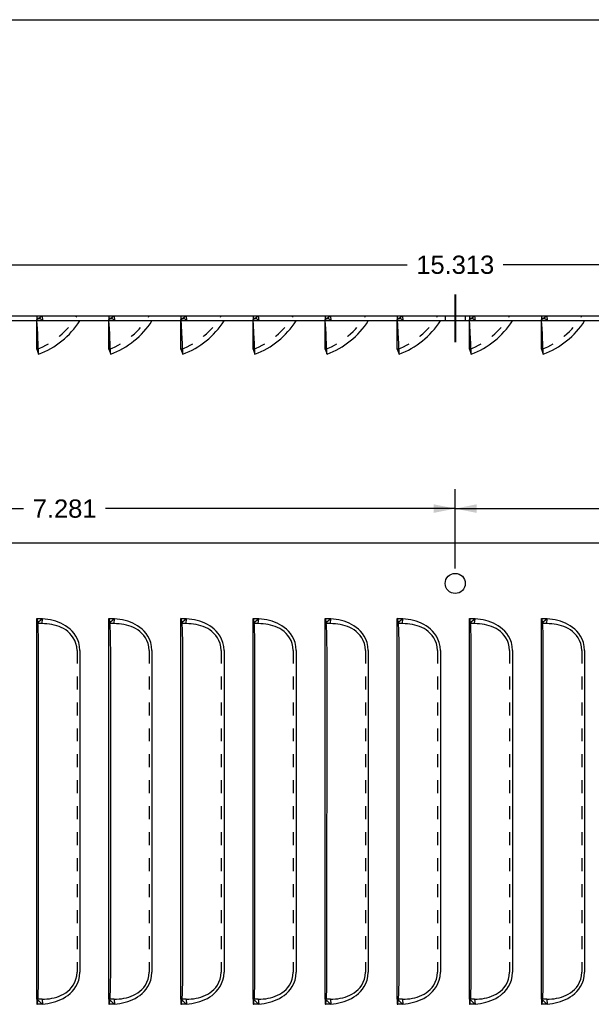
# Model space of a CAD drawing. Header units: inches. Extents: x 0 to 22, y 0 to 17.
# Tile 4 of 8: x 5.8 to 11.1, y 7.8 to 17. Entities that reach past the tile are written whole.
import ezdxf

# ---------------------------------------------------------------- set-up
doc = ezdxf.new("R2010")
doc.units = ezdxf.units.IN
doc.header["$LTSCALE"] = 1.21
doc.header["$MEASUREMENT"] = 0
doc.linetypes.add('CENTER', pattern=[0.6, 0.375, -0.075, 0.075, -0.075])
doc.linetypes.add('HIDDEN', pattern=[0.2, 0.1, -0.1])
doc.layers.get('0').update_dxf_attribs({"linetype": 'CONTINUOUS'})
doc.layers.add('DEFAULT_2', color=8, linetype='HIDDEN')
doc.layers.add('DIMENSIONS', color=7, linetype='CONTINUOUS')
doc.styles.get("Standard").update_dxf_attribs({"font": 'arial.ttf'})
doc.dimstyles.new('DIMSTYLE_1', dxfattribs={"dimtxt": 0.17, "dimasz": 0.2, "dimexe": 0.09, "dimexo": 0.07, "dimgap": 0.0425, "dimtad": 0, "dimtih": 1, "dimtoh": 1, "dimdec": 3, "dimzin": 4, "dimdsep": 46, "dimtxsty": 'Standard', "dimblk": '_FILLED', "dimblk1": '_FILLED', "dimblk2": '_FILLED', "dimcen": 0.09, "dimadec": 3, "dimazin": 1, "dimtfac": 1, "dimtdec": 3, "dimtofl": 0, "dimtmove": 0, "dimatfit": 3, "dimldrblk": '_FILLED', "dimfxl": 0, "dimtolj": 1, "dimtzin": 4, "dimarcsym": 0})

# ---------------------------------------------------------------- blocks, each defined once
blk = doc.blocks.new('_FILLED')
at = {"color": 0, "linetype": 'ByBlock'}
blk.add_solid([(0, 0), (-1, 0.2), (-1, -0.2)], dxfattribs=at)
blk = doc.blocks.new('*D2')
at = {"layer": 'DIMENSIONS', "color": 2, "linetype": 'Continuous'}
for p, q in [((2.1923, 14.38), (2.1923, 14.8962)), ((17.5048, 14.38), (17.5048, 14.8962)), ((2.1923, 14.7162), (9.4005, 14.7162)), ((17.5048, 14.7162), (10.2966, 14.7162))]:
    blk.add_line(p, q, dxfattribs=at)
at = {"layer": 'DIMENSIONS', "color": 2, "linetype": 'Continuous', "xscale": 0.2, "yscale": 0.2, "zscale": 0.2, "rotation": 180}
blk.add_blockref('_FILLED', (2.1923, 14.7162), dxfattribs=at)
at = {"layer": 'DIMENSIONS', "color": 2, "linetype": 'Continuous', "xscale": 0.2, "yscale": 0.2, "zscale": 0.2}
blk.add_blockref('_FILLED', (17.5048, 14.7162), dxfattribs=at)
at = {"layer": 'DIMENSIONS', "color": 2, "linetype": 'Continuous', "insert": (9.8486, 14.8012), "char_height": 0.17, "width": 0.726134, "attachment_point": 2, "line_spacing_factor": 0.9}
blk.add_mtext('15.313', dxfattribs=at)
blk = doc.blocks.new('*D5')
at = {"layer": 'DIMENSIONS', "color": 2, "linetype": 'Continuous'}
for p, q in [((9.8486, 11.886), (9.8486, 12.6233)), ((17.1298, 11.886), (17.1298, 12.6233)), ((9.8486, 12.4433), (13.1072, 12.4433)), ((17.1298, 12.4433), (13.8712, 12.4433))]:
    blk.add_line(p, q, dxfattribs=at)
at = {"layer": 'DIMENSIONS', "color": 2, "linetype": 'Continuous', "xscale": 0.2, "yscale": 0.2, "zscale": 0.2, "rotation": 180}
blk.add_blockref('_FILLED', (9.8486, 12.4433), dxfattribs=at)
at = {"layer": 'DIMENSIONS', "color": 2, "linetype": 'Continuous', "xscale": 0.2, "yscale": 0.2, "zscale": 0.2}
blk.add_blockref('_FILLED', (17.1298, 12.4433), dxfattribs=at)
at = {"layer": 'DIMENSIONS', "color": 2, "linetype": 'Continuous', "insert": (13.4892, 12.5283), "char_height": 0.17, "width": 0.594052, "attachment_point": 2, "line_spacing_factor": 0.9}
blk.add_mtext('7.281', dxfattribs=at)
blk = doc.blocks.new('*D6')
at = {"layer": 'DIMENSIONS', "color": 2, "linetype": 'Continuous'}
for p, q in [((2.5673, 11.886), (2.5673, 12.6233)), ((9.8486, 11.886), (9.8486, 12.6233)), ((2.5673, 12.4433), (5.8259, 12.4433)), ((9.8486, 12.4433), (6.59, 12.4433))]:
    blk.add_line(p, q, dxfattribs=at)
at = {"layer": 'DIMENSIONS', "color": 2, "linetype": 'Continuous', "xscale": 0.2, "yscale": 0.2, "zscale": 0.2, "rotation": 180}
blk.add_blockref('_FILLED', (2.5673, 12.4433), dxfattribs=at)
at = {"layer": 'DIMENSIONS', "color": 2, "linetype": 'Continuous', "xscale": 0.2, "yscale": 0.2, "zscale": 0.2}
blk.add_blockref('_FILLED', (9.8486, 12.4433), dxfattribs=at)
at = {"layer": 'DIMENSIONS', "color": 2, "linetype": 'Continuous', "insert": (6.208, 12.5283), "char_height": 0.17, "width": 0.594052, "attachment_point": 2, "line_spacing_factor": 0.9}
blk.add_mtext('7.281', dxfattribs=at)

msp = doc.modelspace()

# ---------------------------------------------------------------- linework, layer by layer
at = {"color": 7, "linetype": 'Continuous'}
for p, q in [((0, 17), (22, 17)), ((2.1923, 14.24), (17.5048, 14.24)), ((5.9485, 13.928), (5.9486, 14.192)), ((6.6205, 13.928), (6.6206, 14.192)), ((7.2925, 13.928), (7.2926, 14.192)), ((7.9645, 13.928), (7.9646, 14.192)), ((8.6365, 13.928), (8.6366, 14.192)), ((9.3085, 13.928), (9.3086, 14.192)), ((9.9805, 13.928), (9.9806, 14.192)), ((10.6525, 13.928), (10.6526, 14.192)), ((5.9485, 13.928), (5.9654, 13.883)), ((6.6205, 13.928), (6.6374, 13.883)), ((7.2925, 13.928), (7.3094, 13.883)), ((7.9645, 13.928), (7.9814, 13.883)), ((8.6365, 13.928), (8.6534, 13.883)), ((9.3085, 13.928), (9.3254, 13.883)), ((9.9805, 13.928), (9.9974, 13.883)), ((10.6525, 13.928), (10.6694, 13.883)), ((5.9485, 7.871), (5.9485, 11.371)), ((6.6205, 7.871), (6.6205, 11.371)), ((7.2925, 7.871), (7.2925, 11.371)), ((7.9645, 7.871), (7.9645, 11.371)), ((8.6365, 7.871), (8.6365, 11.371)), ((9.3085, 7.871), (9.3085, 11.371)), ((9.9805, 7.871), (9.9805, 11.371)), ((10.6525, 7.871), (10.6525, 11.371))]:
    msp.add_line(p, q, dxfattribs=at)
at = {"color": 3, "linetype": 'Continuous'}
for p, q in [((17.5048, 14.192), (2.1923, 14.192)), ((5.952, 14.1596), (5.9496, 14.192)), ((6.624, 14.1596), (6.6216, 14.192)), ((7.296, 14.1596), (7.2936, 14.192)), ((7.968, 14.1596), (7.9656, 14.192)), ((8.64, 14.1596), (8.6376, 14.192)), ((9.312, 14.1596), (9.3096, 14.192)), ((9.984, 14.1596), (9.9816, 14.192)), ((10.656, 14.1596), (10.6536, 14.192)), ((5.9619, 13.9719), (5.9589, 14.0369)), ((5.965, 13.8932), (5.9619, 13.9719)), ((6.6339, 13.9719), (6.6309, 14.0369)), ((6.637, 13.8932), (6.6339, 13.9719)), ((7.3059, 13.9719), (7.3029, 14.0369)), ((7.309, 13.8932), (7.3059, 13.9719)), ((7.9779, 13.9719), (7.9749, 14.0369)), ((7.981, 13.8932), (7.9779, 13.9719)), ((8.6499, 13.9719), (8.6469, 14.0369)), ((8.653, 13.8932), (8.6499, 13.9719)), ((9.3219, 13.9719), (9.3189, 14.0369)), ((9.325, 13.8932), (9.3219, 13.9719)), ((9.9939, 13.9719), (9.9909, 14.0369)), ((9.997, 13.8932), (9.9939, 13.9719)), ((10.6659, 13.9719), (10.6629, 14.0369)), ((10.669, 13.8932), (10.6659, 13.9719)), ((17.2548, 12.121), (2.4423, 12.121)), ((5.952, 11.4161), (5.9485, 11.419)), ((5.9546, 11.4078), (5.952, 11.4161)), ((6.624, 11.4161), (6.6205, 11.419)), ((6.6266, 11.4078), (6.624, 11.4161)), ((7.296, 11.4161), (7.2925, 11.419)), ((7.2986, 11.4078), (7.296, 11.4161)), ((7.968, 11.4161), (7.9645, 11.419)), ((7.9706, 11.4078), (7.968, 11.4161)), ((8.64, 11.4161), (8.6365, 11.419)), ((8.6426, 11.4078), (8.64, 11.4161)), ((9.312, 11.4161), (9.3085, 11.419)), ((9.3146, 11.4078), (9.312, 11.4161)), ((9.984, 11.4161), (9.9805, 11.419)), ((9.9866, 11.4078), (9.984, 11.4161)), ((10.656, 11.4161), (10.6525, 11.419)), ((10.6586, 11.4078), (10.656, 11.4161)), ((5.9654, 11.121), (5.965, 11.1962)), ((6.6374, 11.121), (6.637, 11.1962)), ((7.3094, 11.121), (7.309, 11.1962)), ((7.9814, 11.121), (7.981, 11.1962)), ((8.6534, 11.121), (8.653, 11.1962)), ((9.3254, 11.121), (9.325, 11.1962)), ((9.9974, 11.121), (9.997, 11.1962)), ((10.6694, 11.121), (10.669, 11.1962)), ((5.9652, 8.0831), (5.9654, 11.121)), ((6.3501, 11.121), (6.3501, 8.121)), ((6.6372, 8.0831), (6.6374, 11.121)), ((7.0221, 11.121), (7.0221, 8.121)), ((7.3092, 8.0831), (7.3094, 11.121)), ((7.6941, 11.121), (7.6941, 8.121)), ((7.9812, 8.0831), (7.9814, 11.121)), ((8.3661, 11.121), (8.3661, 8.121)), ((8.6532, 8.0831), (8.6534, 11.121)), ((9.0381, 11.121), (9.0381, 8.121)), ((9.3252, 8.0831), (9.3254, 11.121)), ((9.7101, 11.121), (9.7101, 8.121)), ((9.9972, 8.0831), (9.9974, 11.121)), ((10.3821, 11.121), (10.3821, 8.121)), ((10.6692, 8.0831), (10.6694, 11.121)), ((11.0541, 11.121), (11.0541, 8.121)), ((5.9605, 7.8878), (5.9619, 7.9139)), ((6.6325, 7.8878), (6.6339, 7.9139)), ((7.3045, 7.8878), (7.3059, 7.9139)), ((7.9765, 7.8878), (7.9779, 7.9139)), ((8.6485, 7.8878), (8.6499, 7.9139)), ((9.3205, 7.8878), (9.3219, 7.9139)), ((9.9925, 7.8878), (9.9939, 7.9139)), ((10.6645, 7.8878), (10.6659, 7.9139))]:
    msp.add_line(p, q, dxfattribs=at)
at = {"color": 2, "linetype": 'CENTER', "const_width": 0.02}
msp.add_lwpolyline([(9.8486, 13.992), (9.8486, 14.44)], dxfattribs=at)
at = {"color": 3, "linetype": 'Continuous'}
for points in [[(5.9589, 14.0369), (5.9569, 14.0747), (5.952, 14.1596)], [(6.6309, 14.0369), (6.6289, 14.0747), (6.624, 14.1596)], [(7.3029, 14.0369), (7.3009, 14.0747), (7.296, 14.1596)], [(7.9749, 14.0369), (7.9729, 14.0747), (7.968, 14.1596)], [(8.6469, 14.0369), (8.6449, 14.0747), (8.64, 14.1596)], [(9.3189, 14.0369), (9.3169, 14.0747), (9.312, 14.1596)], [(9.9909, 14.0369), (9.9889, 14.0747), (9.984, 14.1596)], [(10.6629, 14.0369), (10.6609, 14.0747), (10.656, 14.1596)], [(5.9654, 13.883), (5.9652, 13.8855), (5.965, 13.8932)], [(6.6374, 13.883), (6.6372, 13.8855), (6.637, 13.8932)], [(7.3094, 13.883), (7.3092, 13.8855), (7.309, 13.8932)], [(7.9814, 13.883), (7.9812, 13.8855), (7.981, 13.8932)], [(8.6534, 13.883), (8.6532, 13.8855), (8.653, 13.8932)], [(9.3254, 13.883), (9.3252, 13.8855), (9.325, 13.8932)], [(9.9974, 13.883), (9.9972, 13.8855), (9.997, 13.8932)], [(10.6694, 13.883), (10.6692, 13.8855), (10.669, 13.8932)], [(5.9589, 11.3765), (5.9569, 11.3945), (5.9546, 11.4078)], [(6.3501, 11.121), (6.3467, 11.1591), (6.3393, 11.1939), (6.3276, 11.2253), (6.3128, 11.2533), (6.2962, 11.2779), (6.2779, 11.2996), (6.2584, 11.3189), (6.2378, 11.3358), (6.2166, 11.3507), (6.1946, 11.3636), (6.1719, 11.375), (6.1487, 11.3847), (6.1248, 11.3931), (6.1005, 11.4001), (6.0759, 11.4058), (6.051, 11.4103), (6.026, 11.4138), (6.0009, 11.4162)], [(6.6309, 11.3765), (6.6289, 11.3945), (6.6266, 11.4078)], [(7.0221, 11.121), (7.0187, 11.1591), (7.0113, 11.1939), (6.9996, 11.2253), (6.9848, 11.2533), (6.9682, 11.2779), (6.9499, 11.2996), (6.9304, 11.3189), (6.9098, 11.3358), (6.8886, 11.3507), (6.8666, 11.3636), (6.8439, 11.375), (6.8207, 11.3847), (6.7968, 11.3931), (6.7725, 11.4001), (6.7479, 11.4058), (6.723, 11.4103), (6.698, 11.4138), (6.6729, 11.4162)], [(7.3029, 11.3765), (7.3009, 11.3945), (7.2986, 11.4078)], [(7.6941, 11.121), (7.6907, 11.1591), (7.6833, 11.1939), (7.6716, 11.2253), (7.6568, 11.2533), (7.6402, 11.2779), (7.6219, 11.2996), (7.6024, 11.3189), (7.5818, 11.3358), (7.5606, 11.3507), (7.5386, 11.3636), (7.5159, 11.375), (7.4927, 11.3847), (7.4688, 11.3931), (7.4445, 11.4001), (7.4199, 11.4058), (7.395, 11.4103), (7.37, 11.4138), (7.3449, 11.4162)], [(7.9749, 11.3765), (7.9729, 11.3945), (7.9706, 11.4078)], [(8.3661, 11.121), (8.3627, 11.1591), (8.3553, 11.1939), (8.3436, 11.2253), (8.3288, 11.2533), (8.3122, 11.2779), (8.2939, 11.2996), (8.2744, 11.3189), (8.2538, 11.3358), (8.2326, 11.3507), (8.2106, 11.3636), (8.1879, 11.375), (8.1647, 11.3847), (8.1408, 11.3931), (8.1165, 11.4001), (8.0919, 11.4058), (8.067, 11.4103), (8.042, 11.4138), (8.0169, 11.4162)], [(8.6469, 11.3765), (8.6449, 11.3945), (8.6426, 11.4078)], [(9.0381, 11.121), (9.0347, 11.1591), (9.0273, 11.1939), (9.0156, 11.2253), (9.0008, 11.2533), (8.9842, 11.2779), (8.9659, 11.2996), (8.9464, 11.3189), (8.9258, 11.3358), (8.9046, 11.3507), (8.8826, 11.3636), (8.8599, 11.375), (8.8367, 11.3847), (8.8128, 11.3931), (8.7885, 11.4001), (8.7639, 11.4058), (8.739, 11.4103), (8.714, 11.4138), (8.6889, 11.4162)], [(9.3189, 11.3765), (9.3169, 11.3945), (9.3146, 11.4078)], [(9.7101, 11.121), (9.7067, 11.1591), (9.6993, 11.1939), (9.6876, 11.2253), (9.6728, 11.2533), (9.6562, 11.2779), (9.6379, 11.2996), (9.6184, 11.3189), (9.5978, 11.3358), (9.5766, 11.3507), (9.5546, 11.3636), (9.5319, 11.375), (9.5087, 11.3847), (9.4848, 11.3931), (9.4605, 11.4001), (9.4359, 11.4058), (9.411, 11.4103), (9.386, 11.4138), (9.3609, 11.4162)], [(9.9909, 11.3765), (9.9889, 11.3945), (9.9866, 11.4078)], [(10.3821, 11.121), (10.3787, 11.1591), (10.3713, 11.1939), (10.3596, 11.2253), (10.3448, 11.2533), (10.3282, 11.2779), (10.3099, 11.2996), (10.2904, 11.3189), (10.2698, 11.3358), (10.2486, 11.3507), (10.2266, 11.3636), (10.2039, 11.375), (10.1807, 11.3847), (10.1568, 11.3931), (10.1325, 11.4001), (10.1079, 11.4058), (10.083, 11.4103), (10.058, 11.4138), (10.0329, 11.4162)], [(10.6629, 11.3765), (10.6609, 11.3945), (10.6586, 11.4078)], [(11.0541, 11.121), (11.0507, 11.1591), (11.0433, 11.1939), (11.0316, 11.2253), (11.0168, 11.2533), (11.0002, 11.2779), (10.9819, 11.2996), (10.9624, 11.3189), (10.9418, 11.3358), (10.9206, 11.3507), (10.8986, 11.3636), (10.8759, 11.375), (10.8527, 11.3847), (10.8288, 11.3931), (10.8045, 11.4001), (10.7799, 11.4058), (10.755, 11.4103), (10.73, 11.4138), (10.7049, 11.4162)], [(5.9619, 11.3282), (5.9605, 11.3542), (5.9589, 11.3765)], [(5.965, 11.1962), (5.9645, 11.2322), (5.9639, 11.2666), (5.963, 11.2988), (5.9619, 11.3282)], [(6.6339, 11.3282), (6.6325, 11.3542), (6.6309, 11.3765)], [(6.637, 11.1962), (6.6365, 11.2322), (6.6359, 11.2666), (6.635, 11.2988), (6.6339, 11.3282)], [(7.3059, 11.3282), (7.3045, 11.3542), (7.3029, 11.3765)], [(7.309, 11.1962), (7.3085, 11.2322), (7.3079, 11.2666), (7.307, 11.2988), (7.3059, 11.3282)], [(7.9779, 11.3282), (7.9765, 11.3542), (7.9749, 11.3765)], [(7.981, 11.1962), (7.9805, 11.2322), (7.9799, 11.2666), (7.979, 11.2988), (7.9779, 11.3282)], [(8.6499, 11.3282), (8.6485, 11.3542), (8.6469, 11.3765)], [(8.653, 11.1962), (8.6525, 11.2322), (8.6519, 11.2666), (8.651, 11.2988), (8.6499, 11.3282)], [(9.3219, 11.3282), (9.3205, 11.3542), (9.3189, 11.3765)], [(9.325, 11.1962), (9.3245, 11.2322), (9.3239, 11.2666), (9.323, 11.2988), (9.3219, 11.3282)], [(9.9939, 11.3282), (9.9925, 11.3542), (9.9909, 11.3765)], [(9.997, 11.1962), (9.9965, 11.2322), (9.9959, 11.2666), (9.995, 11.2988), (9.9939, 11.3282)], [(10.6659, 11.3282), (10.6645, 11.3542), (10.6629, 11.3765)], [(10.669, 11.1962), (10.6685, 11.2322), (10.6679, 11.2666), (10.667, 11.2988), (10.6659, 11.3282)], [(5.9619, 7.9139), (5.963, 7.9432), (5.9639, 7.9753), (5.9645, 8.0097), (5.965, 8.0458), (5.9652, 8.0831)], [(6.0009, 7.8257), (6.026, 7.8281), (6.051, 7.8316), (6.0759, 7.8361), (6.1005, 7.8418), (6.1248, 7.8488), (6.1487, 7.8572), (6.172, 7.867), (6.1946, 7.8783), (6.2166, 7.8913), (6.2378, 7.9061), (6.2584, 7.9231), (6.2779, 7.9423), (6.2963, 7.964), (6.3128, 7.9886), (6.3276, 8.0167), (6.3393, 8.048), (6.3467, 8.0828), (6.3501, 8.121)], [(6.6339, 7.9139), (6.635, 7.9432), (6.6359, 7.9753), (6.6365, 8.0097), (6.637, 8.0458), (6.6372, 8.0831)], [(6.6729, 7.8257), (6.698, 7.8281), (6.723, 7.8316), (6.7479, 7.8361), (6.7725, 7.8418), (6.7968, 7.8488), (6.8207, 7.8572), (6.844, 7.867), (6.8666, 7.8783), (6.8886, 7.8913), (6.9098, 7.9061), (6.9304, 7.9231), (6.9499, 7.9423), (6.9683, 7.964), (6.9848, 7.9886), (6.9996, 8.0167), (7.0113, 8.048), (7.0187, 8.0828), (7.0221, 8.121)], [(7.3059, 7.9139), (7.307, 7.9432), (7.3079, 7.9753), (7.3085, 8.0097), (7.309, 8.0458), (7.3092, 8.0831)], [(7.3449, 7.8257), (7.37, 7.8281), (7.395, 7.8316), (7.4199, 7.8361), (7.4445, 7.8418), (7.4688, 7.8488), (7.4927, 7.8572), (7.516, 7.867), (7.5386, 7.8783), (7.5606, 7.8913), (7.5818, 7.9061), (7.6024, 7.9231), (7.6219, 7.9423), (7.6403, 7.964), (7.6568, 7.9886), (7.6716, 8.0167), (7.6833, 8.048), (7.6907, 8.0828), (7.6941, 8.121)], [(7.9779, 7.9139), (7.979, 7.9432), (7.9799, 7.9753), (7.9805, 8.0097), (7.981, 8.0458), (7.9812, 8.0831)], [(8.0169, 7.8257), (8.042, 7.8281), (8.067, 7.8316), (8.0919, 7.8361), (8.1165, 7.8418), (8.1408, 7.8488), (8.1647, 7.8572), (8.188, 7.867), (8.2106, 7.8783), (8.2326, 7.8913), (8.2538, 7.9061), (8.2744, 7.9231), (8.2939, 7.9423), (8.3123, 7.964), (8.3288, 7.9886), (8.3436, 8.0167), (8.3553, 8.048), (8.3627, 8.0828), (8.3661, 8.121)], [(8.6499, 7.9139), (8.651, 7.9432), (8.6519, 7.9753), (8.6525, 8.0097), (8.653, 8.0458), (8.6532, 8.0831)], [(8.6889, 7.8257), (8.714, 7.8281), (8.739, 7.8316), (8.7639, 7.8361), (8.7885, 7.8418), (8.8128, 7.8488), (8.8367, 7.8572), (8.86, 7.867), (8.8826, 7.8783), (8.9046, 7.8913), (8.9258, 7.9061), (8.9464, 7.9231), (8.9659, 7.9423), (8.9843, 7.964), (9.0008, 7.9886), (9.0156, 8.0167), (9.0273, 8.048), (9.0347, 8.0828), (9.0381, 8.121)], [(9.3219, 7.9139), (9.323, 7.9432), (9.3239, 7.9753), (9.3245, 8.0097), (9.325, 8.0458), (9.3252, 8.0831)], [(9.3609, 7.8257), (9.386, 7.8281), (9.411, 7.8316), (9.4359, 7.8361), (9.4605, 7.8418), (9.4848, 7.8488), (9.5087, 7.8572), (9.532, 7.867), (9.5546, 7.8783), (9.5766, 7.8913), (9.5978, 7.9061), (9.6184, 7.9231), (9.6379, 7.9423), (9.6563, 7.964), (9.6728, 7.9886), (9.6876, 8.0167), (9.6993, 8.048), (9.7067, 8.0828), (9.7101, 8.121)], [(9.9939, 7.9139), (9.995, 7.9432), (9.9959, 7.9753), (9.9965, 8.0097), (9.997, 8.0458), (9.9972, 8.0831)], [(10.0329, 7.8257), (10.058, 7.8281), (10.083, 7.8316), (10.1079, 7.8361), (10.1325, 7.8418), (10.1568, 7.8488), (10.1807, 7.8572), (10.204, 7.867), (10.2266, 7.8783), (10.2486, 7.8913), (10.2698, 7.9061), (10.2904, 7.9231), (10.3099, 7.9423), (10.3283, 7.964), (10.3448, 7.9886), (10.3596, 8.0167), (10.3713, 8.048), (10.3787, 8.0828), (10.3821, 8.121)], [(10.6659, 7.9139), (10.667, 7.9432), (10.6679, 7.9753), (10.6685, 8.0097), (10.669, 8.0458), (10.6692, 8.0831)], [(10.7049, 7.8257), (10.73, 7.8281), (10.755, 7.8316), (10.7799, 7.8361), (10.8045, 7.8418), (10.8288, 7.8488), (10.8527, 7.8572), (10.876, 7.867), (10.8986, 7.8783), (10.9206, 7.8913), (10.9418, 7.9061), (10.9624, 7.9231), (10.9819, 7.9423), (11.0003, 7.964), (11.0168, 7.9886), (11.0316, 8.0167), (11.0433, 8.048), (11.0507, 8.0828), (11.0541, 8.121)], [(5.9485, 7.823), (5.952, 7.8258), (5.9546, 7.8341)], [(5.9546, 7.8341), (5.9569, 7.8475), (5.9589, 7.8656), (5.9605, 7.8878)], [(6.6205, 7.823), (6.624, 7.8258), (6.6266, 7.8341)], [(6.6266, 7.8341), (6.6289, 7.8475), (6.6309, 7.8656), (6.6325, 7.8878)], [(7.2925, 7.823), (7.296, 7.8258), (7.2986, 7.8341)], [(7.2986, 7.8341), (7.3009, 7.8475), (7.3029, 7.8656), (7.3045, 7.8878)], [(7.9645, 7.823), (7.968, 7.8258), (7.9706, 7.8341)], [(7.9706, 7.8341), (7.9729, 7.8475), (7.9749, 7.8656), (7.9765, 7.8878)], [(8.6365, 7.823), (8.64, 7.8258), (8.6426, 7.8341)], [(8.6426, 7.8341), (8.6449, 7.8475), (8.6469, 7.8656), (8.6485, 7.8878)], [(9.3085, 7.823), (9.312, 7.8258), (9.3146, 7.8341)], [(9.3146, 7.8341), (9.3169, 7.8475), (9.3189, 7.8656), (9.3205, 7.8878)], [(9.9805, 7.823), (9.984, 7.8258), (9.9866, 7.8341)], [(9.9866, 7.8341), (9.9889, 7.8475), (9.9909, 7.8656), (9.9925, 7.8878)], [(10.6525, 7.823), (10.656, 7.8258), (10.6586, 7.8341)], [(10.6586, 7.8341), (10.6609, 7.8475), (10.6629, 7.8656), (10.6645, 7.8878)]]:
    msp.add_lwpolyline(points, dxfattribs=at)
msp.add_circle((9.8486, 11.746), 0.0938, dxfattribs=at)
for centre in [(5.6892, 14.621), (6.3612, 14.621), (7.0332, 14.621), (7.7052, 14.621), (8.3772, 14.621), (9.0492, 14.621), (9.7212, 14.621), (10.3932, 14.621)]:
    msp.add_arc(centre, 0.788, 290.51544, 327.00936, dxfattribs=at)
at = {"layer": 'DEFAULT_2', "color": 8, "linetype": 'HIDDEN'}
for p, q in [((5.9485, 14.24), (5.9486, 14.192)), ((5.9972, 14.24), (6.0009, 14.192)), ((6.6205, 14.24), (6.6206, 14.192)), ((6.6692, 14.24), (6.6729, 14.192)), ((7.2925, 14.24), (7.2926, 14.192)), ((7.3412, 14.24), (7.3449, 14.192)), ((7.9645, 14.24), (7.9646, 14.192)), ((8.0132, 14.24), (8.0169, 14.192)), ((8.6365, 14.24), (8.6366, 14.192)), ((8.6852, 14.24), (8.6889, 14.192)), ((9.3085, 14.24), (9.3086, 14.192)), ((9.3572, 14.24), (9.3609, 14.192)), ((9.7548, 14.24), (9.7548, 14.192)), ((9.9423, 14.24), (9.9423, 14.192)), ((9.9805, 14.24), (9.9806, 14.192)), ((10.0292, 14.24), (10.0329, 14.192)), ((10.6525, 14.24), (10.6526, 14.192)), ((10.7012, 14.24), (10.7049, 14.192)), ((5.9485, 14.2053), (5.9519, 14.2082)), ((5.9496, 14.192), (5.9485, 14.2053)), ((5.9486, 14.192), (5.9485, 14.2053)), ((5.9587, 14.2136), (5.9518, 14.2081)), ((5.9623, 14.2157), (5.9587, 14.2136)), ((5.9663, 14.2165), (5.9624, 14.2157)), ((6.6205, 14.2053), (6.6239, 14.2082)), ((6.6216, 14.192), (6.6205, 14.2053)), ((6.6206, 14.192), (6.6205, 14.2053)), ((6.6307, 14.2136), (6.6238, 14.2081)), ((6.6343, 14.2157), (6.6307, 14.2136)), ((6.6383, 14.2165), (6.6344, 14.2157)), ((7.2925, 14.2053), (7.2959, 14.2082)), ((7.2925, 14.2053), (7.2936, 14.192)), ((7.2926, 14.192), (7.2925, 14.2053)), ((7.3027, 14.2136), (7.2958, 14.2081)), ((7.3063, 14.2157), (7.3027, 14.2136)), ((7.3103, 14.2165), (7.3064, 14.2157)), ((7.9645, 14.2053), (7.9679, 14.2082)), ((7.9656, 14.192), (7.9645, 14.2053)), ((7.9646, 14.192), (7.9645, 14.2053)), ((7.9747, 14.2136), (7.9678, 14.2081)), ((7.9783, 14.2157), (7.9747, 14.2136)), ((7.9823, 14.2165), (7.9784, 14.2157)), ((8.6365, 14.2053), (8.6399, 14.2082)), ((8.6376, 14.192), (8.6365, 14.2053)), ((8.6366, 14.192), (8.6365, 14.2053)), ((8.6467, 14.2136), (8.6398, 14.2081)), ((8.6503, 14.2157), (8.6467, 14.2136)), ((8.6543, 14.2165), (8.6504, 14.2157)), ((9.3085, 14.2053), (9.3119, 14.2082)), ((9.3085, 14.2053), (9.3096, 14.192)), ((9.3086, 14.192), (9.3085, 14.2053)), ((9.3187, 14.2136), (9.3118, 14.2081)), ((9.3223, 14.2157), (9.3187, 14.2136)), ((9.3263, 14.2165), (9.3224, 14.2157)), ((9.9805, 14.2053), (9.9839, 14.2082)), ((9.9816, 14.192), (9.9805, 14.2053)), ((9.9806, 14.192), (9.9805, 14.2053)), ((9.9907, 14.2136), (9.9838, 14.2081)), ((9.9943, 14.2157), (9.9907, 14.2136)), ((9.9983, 14.2165), (9.9944, 14.2157)), ((10.6525, 14.2053), (10.6559, 14.2082)), ((10.6536, 14.192), (10.6525, 14.2053)), ((10.6526, 14.192), (10.6525, 14.2053)), ((10.6627, 14.2136), (10.6558, 14.2081)), ((10.6663, 14.2157), (10.6627, 14.2136)), ((10.6703, 14.2165), (10.6664, 14.2157)), ((5.9485, 11.371), (5.9485, 11.419)), ((6.0009, 11.4162), (5.9485, 11.371)), ((5.9972, 11.371), (6.0009, 11.4162)), ((6.6205, 11.371), (6.6205, 11.419)), ((6.6729, 11.4162), (6.6205, 11.371)), ((6.6692, 11.371), (6.6729, 11.4162)), ((7.2925, 11.371), (7.2925, 11.419)), ((7.3449, 11.4162), (7.2925, 11.371)), ((7.3412, 11.371), (7.3449, 11.4162)), ((7.9645, 11.371), (7.9645, 11.419)), ((8.0169, 11.4162), (7.9645, 11.371)), ((8.0132, 11.371), (8.0169, 11.4162)), ((8.6365, 11.371), (8.6365, 11.419)), ((8.6889, 11.4162), (8.6365, 11.371)), ((8.6852, 11.371), (8.6889, 11.4162)), ((9.3085, 11.371), (9.3085, 11.419)), ((9.3609, 11.4162), (9.3085, 11.371)), ((9.3572, 11.371), (9.3609, 11.4162)), ((9.9805, 11.371), (9.9805, 11.419)), ((10.0329, 11.4162), (9.9805, 11.371)), ((10.0292, 11.371), (10.0329, 11.4162)), ((10.6525, 11.371), (10.6525, 11.419)), ((10.7049, 11.4162), (10.6525, 11.371)), ((10.7012, 11.371), (10.7049, 11.4162)), ((5.9972, 11.371), (5.9485, 11.371)), ((6.6692, 11.371), (6.6205, 11.371)), ((7.3412, 11.371), (7.2925, 11.371)), ((8.0132, 11.371), (7.9645, 11.371)), ((8.6852, 11.371), (8.6365, 11.371)), ((9.3572, 11.371), (9.3085, 11.371)), ((10.0292, 11.371), (9.9805, 11.371)), ((10.7012, 11.371), (10.6525, 11.371)), ((6.3235, 11.121), (6.3235, 8.121)), ((6.9955, 11.121), (6.9955, 8.121)), ((7.6675, 11.121), (7.6675, 8.121)), ((8.3395, 11.121), (8.3395, 8.121)), ((9.0115, 11.121), (9.0115, 8.121)), ((9.6835, 11.121), (9.6835, 8.121)), ((10.3555, 11.121), (10.3555, 8.121)), ((11.0275, 11.121), (11.0275, 8.121)), ((5.9485, 7.871), (5.9485, 7.823)), ((5.9485, 7.871), (6.0009, 7.8257)), ((5.9972, 7.871), (5.9485, 7.871)), ((5.9702, 7.823), (5.9485, 7.823)), ((5.9972, 7.871), (6.0009, 7.8257)), ((6.6205, 7.871), (6.6205, 7.823)), ((6.6205, 7.871), (6.6729, 7.8257)), ((6.6692, 7.871), (6.6205, 7.871)), ((6.6422, 7.823), (6.6205, 7.823)), ((6.6692, 7.871), (6.6729, 7.8257)), ((7.2925, 7.871), (7.2925, 7.823)), ((7.2925, 7.871), (7.3449, 7.8257)), ((7.3412, 7.871), (7.2925, 7.871)), ((7.3142, 7.823), (7.2925, 7.823)), ((7.3412, 7.871), (7.3449, 7.8257)), ((7.9645, 7.871), (7.9645, 7.823)), ((7.9645, 7.871), (8.0169, 7.8257)), ((8.0132, 7.871), (7.9645, 7.871)), ((7.9862, 7.823), (7.9645, 7.823)), ((8.0132, 7.871), (8.0169, 7.8257)), ((8.6365, 7.871), (8.6365, 7.823)), ((8.6365, 7.871), (8.6889, 7.8257)), ((8.6852, 7.871), (8.6365, 7.871)), ((8.6582, 7.823), (8.6365, 7.823)), ((8.6852, 7.871), (8.6889, 7.8257)), ((9.3085, 7.871), (9.3085, 7.823)), ((9.3085, 7.871), (9.3609, 7.8257)), ((9.3572, 7.871), (9.3085, 7.871)), ((9.3302, 7.823), (9.3085, 7.823)), ((9.3572, 7.871), (9.3609, 7.8257)), ((9.9805, 7.871), (9.9805, 7.823)), ((10.0292, 7.871), (9.9805, 7.871)), ((9.9805, 7.871), (10.0329, 7.8257)), ((10.0022, 7.823), (9.9805, 7.823)), ((10.0292, 7.871), (10.0329, 7.8257)), ((10.7012, 7.871), (10.6525, 7.871)), ((10.6525, 7.871), (10.6525, 7.823)), ((10.6525, 7.871), (10.7049, 7.8257)), ((10.6742, 7.823), (10.6525, 7.823)), ((10.7012, 7.871), (10.7049, 7.8257))]:
    msp.add_line(p, q, dxfattribs=at)
for points in [[(5.9553, 14.2109), (5.9588, 14.2136), (5.9624, 14.2158), (5.9664, 14.2165)], [(5.9653, 14.2162), (5.9655, 14.2163), (5.9659, 14.2165), (5.9662, 14.2166), (5.9663, 14.2166)], [(6.0009, 14.192), (5.9975, 14.1967), (5.994, 14.2011), (5.9904, 14.2052), (5.9867, 14.2088), (5.9827, 14.2117), (5.9786, 14.214), (5.9744, 14.2156), (5.9702, 14.2164), (5.9663, 14.2165)], [(5.9664, 14.2165), (5.9704, 14.2164), (5.9746, 14.2155), (5.9787, 14.2139)], [(6.6273, 14.2109), (6.6308, 14.2136), (6.6344, 14.2158), (6.6384, 14.2165)], [(6.6373, 14.2162), (6.6375, 14.2163), (6.6379, 14.2165), (6.6382, 14.2166), (6.6383, 14.2166)], [(6.6729, 14.192), (6.6695, 14.1967), (6.666, 14.2011), (6.6624, 14.2052), (6.6587, 14.2088), (6.6547, 14.2117), (6.6506, 14.214), (6.6464, 14.2156), (6.6422, 14.2164), (6.6383, 14.2165)], [(6.6384, 14.2165), (6.6424, 14.2164), (6.6466, 14.2155), (6.6507, 14.2139)], [(7.2993, 14.2109), (7.3028, 14.2136), (7.3064, 14.2158), (7.3104, 14.2165)], [(7.3093, 14.2162), (7.3095, 14.2163), (7.3099, 14.2165), (7.3102, 14.2166), (7.3103, 14.2166)], [(7.3449, 14.192), (7.3415, 14.1967), (7.338, 14.2011), (7.3344, 14.2052), (7.3307, 14.2088), (7.3267, 14.2117), (7.3226, 14.214), (7.3184, 14.2156), (7.3142, 14.2164), (7.3103, 14.2165)], [(7.3104, 14.2165), (7.3144, 14.2164), (7.3186, 14.2155), (7.3227, 14.2139)], [(7.9713, 14.2109), (7.9748, 14.2136), (7.9784, 14.2158), (7.9824, 14.2165)], [(7.9813, 14.2162), (7.9815, 14.2163), (7.9819, 14.2165), (7.9822, 14.2166), (7.9823, 14.2166)], [(8.0169, 14.192), (8.0135, 14.1967), (8.01, 14.2011), (8.0064, 14.2052), (8.0027, 14.2088), (7.9987, 14.2117), (7.9946, 14.214), (7.9904, 14.2156), (7.9862, 14.2164), (7.9823, 14.2165)], [(7.9824, 14.2165), (7.9864, 14.2164), (7.9906, 14.2155), (7.9947, 14.2139)], [(8.6433, 14.2109), (8.6468, 14.2136), (8.6504, 14.2158), (8.6544, 14.2165)], [(8.6533, 14.2162), (8.6535, 14.2163), (8.6539, 14.2165), (8.6542, 14.2166), (8.6543, 14.2166)], [(8.6889, 14.192), (8.6855, 14.1967), (8.682, 14.2011), (8.6784, 14.2052), (8.6747, 14.2088), (8.6707, 14.2117), (8.6666, 14.214), (8.6624, 14.2156), (8.6582, 14.2164), (8.6543, 14.2165)], [(8.6544, 14.2165), (8.6584, 14.2164), (8.6626, 14.2155), (8.6667, 14.2139)], [(9.3153, 14.2109), (9.3188, 14.2136), (9.3224, 14.2158), (9.3264, 14.2165)], [(9.3253, 14.2162), (9.3255, 14.2163), (9.3259, 14.2165), (9.3262, 14.2166), (9.3263, 14.2166)], [(9.3609, 14.192), (9.3575, 14.1967), (9.354, 14.2011), (9.3504, 14.2052), (9.3467, 14.2088), (9.3427, 14.2117), (9.3386, 14.214), (9.3344, 14.2156), (9.3302, 14.2164), (9.3263, 14.2165)], [(9.3264, 14.2165), (9.3304, 14.2164), (9.3346, 14.2155), (9.3387, 14.2139)], [(9.9873, 14.2109), (9.9908, 14.2136), (9.9944, 14.2158), (9.9984, 14.2165)], [(9.9973, 14.2162), (9.9975, 14.2163), (9.9979, 14.2165), (9.9982, 14.2166), (9.9983, 14.2166)], [(10.0329, 14.192), (10.0295, 14.1967), (10.026, 14.2011), (10.0224, 14.2052), (10.0187, 14.2088), (10.0147, 14.2117), (10.0106, 14.214), (10.0064, 14.2156), (10.0022, 14.2164), (9.9983, 14.2165)], [(9.9984, 14.2165), (10.0024, 14.2164), (10.0066, 14.2155), (10.0107, 14.2139)], [(10.6593, 14.2109), (10.6628, 14.2136), (10.6664, 14.2158), (10.6704, 14.2165)], [(10.6693, 14.2162), (10.6695, 14.2163), (10.6699, 14.2165), (10.6702, 14.2166), (10.6703, 14.2166)], [(10.7049, 14.192), (10.7015, 14.1967), (10.698, 14.2011), (10.6944, 14.2052), (10.6907, 14.2088), (10.6867, 14.2117), (10.6826, 14.214), (10.6784, 14.2156), (10.6742, 14.2164), (10.6703, 14.2165)], [(10.6704, 14.2165), (10.6744, 14.2164), (10.6786, 14.2155), (10.6827, 14.2139)], [(5.9485, 11.419), (5.9704, 11.4189), (5.9746, 11.4189), (5.9787, 11.4188), (5.9828, 11.4186)], [(5.9828, 11.4186), (5.9868, 11.4184), (5.9905, 11.418), (5.994, 11.4176), (5.9975, 11.417), (6.0009, 11.4162)], [(6.6205, 11.419), (6.6424, 11.4189), (6.6466, 11.4189), (6.6507, 11.4188), (6.6548, 11.4186)], [(6.6548, 11.4186), (6.6588, 11.4184), (6.6625, 11.418), (6.666, 11.4176), (6.6695, 11.417), (6.6729, 11.4162)], [(7.2925, 11.419), (7.3144, 11.4189), (7.3186, 11.4189), (7.3227, 11.4188), (7.3268, 11.4186)], [(7.3268, 11.4186), (7.3308, 11.4184), (7.3345, 11.418), (7.338, 11.4176), (7.3415, 11.417), (7.3449, 11.4162)], [(7.9645, 11.419), (7.9864, 11.4189), (7.9906, 11.4189), (7.9947, 11.4188), (7.9988, 11.4186)], [(7.9988, 11.4186), (8.0028, 11.4184), (8.0065, 11.418), (8.01, 11.4176), (8.0135, 11.417), (8.0169, 11.4162)], [(8.6365, 11.419), (8.6584, 11.4189), (8.6626, 11.4189), (8.6667, 11.4188), (8.6708, 11.4186)], [(8.6708, 11.4186), (8.6748, 11.4184), (8.6785, 11.418), (8.682, 11.4176), (8.6855, 11.417), (8.6889, 11.4162)], [(9.3085, 11.419), (9.3304, 11.4189), (9.3346, 11.4189), (9.3387, 11.4188), (9.3428, 11.4186)], [(9.3428, 11.4186), (9.3468, 11.4184), (9.3505, 11.418), (9.354, 11.4176), (9.3575, 11.417), (9.3609, 11.4162)], [(9.9805, 11.419), (10.0024, 11.4189), (10.0066, 11.4189), (10.0107, 11.4188), (10.0148, 11.4186)], [(10.0148, 11.4186), (10.0188, 11.4184), (10.0225, 11.418), (10.026, 11.4176), (10.0295, 11.417), (10.0329, 11.4162)], [(10.6525, 11.419), (10.6744, 11.4189), (10.6786, 11.4189), (10.6827, 11.4188), (10.6868, 11.4186)], [(10.6868, 11.4186), (10.6908, 11.4184), (10.6945, 11.418), (10.698, 11.4176), (10.7015, 11.417), (10.7049, 11.4162)], [(6.3235, 11.121), (6.3203, 11.155), (6.3135, 11.186), (6.3025, 11.2141), (6.2886, 11.2391), (6.273, 11.261), (6.2557, 11.2801), (6.2372, 11.297), (6.2178, 11.3117), (6.1977, 11.3243), (6.177, 11.3351), (6.1557, 11.3443), (6.1339, 11.3519), (6.1117, 11.3582), (6.0891, 11.3631), (6.0663, 11.3667), (6.0434, 11.3691), (6.0204, 11.3706), (5.9972, 11.371)], [(6.9955, 11.121), (6.9923, 11.155), (6.9855, 11.186), (6.9745, 11.2141), (6.9606, 11.2391), (6.945, 11.261), (6.9277, 11.2801), (6.9092, 11.297), (6.8898, 11.3117), (6.8697, 11.3243), (6.849, 11.3351), (6.8277, 11.3443), (6.8059, 11.3519), (6.7837, 11.3582), (6.7611, 11.3631), (6.7383, 11.3667), (6.7154, 11.3691), (6.6924, 11.3706), (6.6692, 11.371)], [(7.6675, 11.121), (7.6643, 11.155), (7.6575, 11.186), (7.6465, 11.2141), (7.6326, 11.2391), (7.617, 11.261), (7.5997, 11.2801), (7.5812, 11.297), (7.5618, 11.3117), (7.5417, 11.3243), (7.521, 11.3351), (7.4997, 11.3443), (7.4779, 11.3519), (7.4557, 11.3582), (7.4331, 11.3631), (7.4103, 11.3667), (7.3874, 11.3691), (7.3644, 11.3706), (7.3412, 11.371)], [(8.3395, 11.121), (8.3363, 11.155), (8.3295, 11.186), (8.3185, 11.2141), (8.3046, 11.2391), (8.289, 11.261), (8.2717, 11.2801), (8.2532, 11.297), (8.2338, 11.3117), (8.2137, 11.3243), (8.193, 11.3351), (8.1717, 11.3443), (8.1499, 11.3519), (8.1277, 11.3582), (8.1051, 11.3631), (8.0823, 11.3667), (8.0594, 11.3691), (8.0364, 11.3706), (8.0132, 11.371)], [(9.0115, 11.121), (9.0083, 11.155), (9.0015, 11.186), (8.9905, 11.2141), (8.9766, 11.2391), (8.961, 11.261), (8.9437, 11.2801), (8.9252, 11.297), (8.9058, 11.3117), (8.8857, 11.3243), (8.865, 11.3351), (8.8437, 11.3443), (8.8219, 11.3519), (8.7997, 11.3582), (8.7771, 11.3631), (8.7543, 11.3667), (8.7314, 11.3691), (8.7084, 11.3706), (8.6852, 11.371)], [(9.6835, 11.121), (9.6803, 11.155), (9.6735, 11.186), (9.6625, 11.2141), (9.6486, 11.2391), (9.633, 11.261), (9.6157, 11.2801), (9.5972, 11.297), (9.5778, 11.3117), (9.5577, 11.3243), (9.537, 11.3351), (9.5157, 11.3443), (9.4939, 11.3519), (9.4717, 11.3582), (9.4491, 11.3631), (9.4263, 11.3667), (9.4034, 11.3691), (9.3804, 11.3706), (9.3572, 11.371)], [(10.3555, 11.121), (10.3523, 11.155), (10.3455, 11.186), (10.3345, 11.2141), (10.3206, 11.2391), (10.305, 11.261), (10.2877, 11.2801), (10.2692, 11.297), (10.2498, 11.3117), (10.2297, 11.3243), (10.209, 11.3351), (10.1877, 11.3443), (10.1659, 11.3519), (10.1437, 11.3582), (10.1211, 11.3631), (10.0983, 11.3667), (10.0754, 11.3691), (10.0524, 11.3706), (10.0292, 11.371)], [(11.0275, 11.121), (11.0243, 11.155), (11.0175, 11.186), (11.0065, 11.2141), (10.9926, 11.2391), (10.977, 11.261), (10.9597, 11.2801), (10.9412, 11.297), (10.9218, 11.3117), (10.9017, 11.3243), (10.881, 11.3351), (10.8597, 11.3443), (10.8379, 11.3519), (10.8157, 11.3582), (10.7931, 11.3631), (10.7703, 11.3667), (10.7474, 11.3691), (10.7244, 11.3706), (10.7012, 11.371)], [(5.9972, 7.871), (6.0204, 7.8714), (6.0434, 7.8728), (6.0663, 7.8753), (6.0891, 7.8789), (6.1117, 7.8838), (6.134, 7.89), (6.1557, 7.8976), (6.177, 7.9068), (6.1977, 7.9176), (6.2178, 7.9302), (6.2373, 7.9449), (6.2557, 7.9618), (6.273, 7.981), (6.2887, 8.0028), (6.3025, 8.0279), (6.3135, 8.0559), (6.3203, 8.0869), (6.3235, 8.121)], [(6.6692, 7.871), (6.6924, 7.8714), (6.7154, 7.8728), (6.7383, 7.8753), (6.7611, 7.8789), (6.7837, 7.8838), (6.806, 7.89), (6.8277, 7.8976), (6.849, 7.9068), (6.8697, 7.9176), (6.8898, 7.9302), (6.9093, 7.9449), (6.9277, 7.9618), (6.945, 7.981), (6.9607, 8.0028), (6.9745, 8.0279), (6.9855, 8.0559), (6.9923, 8.0869), (6.9955, 8.121)], [(7.3412, 7.871), (7.3644, 7.8714), (7.3874, 7.8728), (7.4103, 7.8753), (7.4331, 7.8789), (7.4557, 7.8838), (7.478, 7.89), (7.4997, 7.8976), (7.521, 7.9068), (7.5417, 7.9176), (7.5618, 7.9302), (7.5813, 7.9449), (7.5997, 7.9618), (7.617, 7.981), (7.6327, 8.0028), (7.6465, 8.0279), (7.6575, 8.0559), (7.6643, 8.0869), (7.6675, 8.121)], [(8.0132, 7.871), (8.0364, 7.8714), (8.0594, 7.8728), (8.0823, 7.8753), (8.1051, 7.8789), (8.1277, 7.8838), (8.15, 7.89), (8.1717, 7.8976), (8.193, 7.9068), (8.2137, 7.9176), (8.2338, 7.9302), (8.2533, 7.9449), (8.2717, 7.9618), (8.289, 7.981), (8.3047, 8.0028), (8.3185, 8.0279), (8.3295, 8.0559), (8.3363, 8.0869), (8.3395, 8.121)], [(8.6852, 7.871), (8.7084, 7.8714), (8.7314, 7.8728), (8.7543, 7.8753), (8.7771, 7.8789), (8.7997, 7.8838), (8.822, 7.89), (8.8437, 7.8976), (8.865, 7.9068), (8.8857, 7.9176), (8.9058, 7.9302), (8.9253, 7.9449), (8.9437, 7.9618), (8.961, 7.981), (8.9767, 8.0028), (8.9905, 8.0279), (9.0015, 8.0559), (9.0083, 8.0869), (9.0115, 8.121)], [(9.3572, 7.871), (9.3804, 7.8714), (9.4034, 7.8728), (9.4263, 7.8753), (9.4491, 7.8789), (9.4717, 7.8838), (9.494, 7.89), (9.5157, 7.8976), (9.537, 7.9068), (9.5577, 7.9176), (9.5778, 7.9302), (9.5973, 7.9449), (9.6157, 7.9618), (9.633, 7.981), (9.6487, 8.0028), (9.6625, 8.0279), (9.6735, 8.0559), (9.6803, 8.0869), (9.6835, 8.121)], [(10.0292, 7.871), (10.0524, 7.8714), (10.0754, 7.8728), (10.0983, 7.8753), (10.1211, 7.8789), (10.1437, 7.8838), (10.166, 7.89), (10.1877, 7.8976), (10.209, 7.9068), (10.2297, 7.9176), (10.2498, 7.9302), (10.2693, 7.9449), (10.2877, 7.9618), (10.305, 7.981), (10.3207, 8.0028), (10.3345, 8.0279), (10.3455, 8.0559), (10.3523, 8.0869), (10.3555, 8.121)], [(10.7012, 7.871), (10.7244, 7.8714), (10.7474, 7.8728), (10.7703, 7.8753), (10.7931, 7.8789), (10.8157, 7.8838), (10.838, 7.89), (10.8597, 7.8976), (10.881, 7.9068), (10.9017, 7.9176), (10.9218, 7.9302), (10.9413, 7.9449), (10.9597, 7.9618), (10.977, 7.981), (10.9927, 8.0028), (11.0065, 8.0279), (11.0175, 8.0559), (11.0243, 8.0869), (11.0275, 8.121)], [(6.0009, 7.8257), (5.9975, 7.825), (5.994, 7.8244), (5.9904, 7.8239), (5.9867, 7.8235), (5.9827, 7.8233), (5.9786, 7.8231), (5.9744, 7.823), (5.9702, 7.823)], [(6.6729, 7.8257), (6.6695, 7.825), (6.666, 7.8244), (6.6624, 7.8239), (6.6587, 7.8235), (6.6547, 7.8233), (6.6506, 7.8231), (6.6464, 7.823), (6.6422, 7.823)], [(7.3449, 7.8257), (7.3415, 7.825), (7.338, 7.8244), (7.3344, 7.8239), (7.3307, 7.8235), (7.3267, 7.8233), (7.3226, 7.8231), (7.3184, 7.823), (7.3142, 7.823)], [(8.0169, 7.8257), (8.0135, 7.825), (8.01, 7.8244), (8.0064, 7.8239), (8.0027, 7.8235), (7.9987, 7.8233), (7.9946, 7.8231), (7.9904, 7.823), (7.9862, 7.823)], [(8.6889, 7.8257), (8.6855, 7.825), (8.682, 7.8244), (8.6784, 7.8239), (8.6747, 7.8235), (8.6707, 7.8233), (8.6666, 7.8231), (8.6624, 7.823), (8.6582, 7.823)], [(9.3609, 7.8257), (9.3575, 7.825), (9.354, 7.8244), (9.3504, 7.8239), (9.3467, 7.8235), (9.3427, 7.8233), (9.3386, 7.8231), (9.3344, 7.823), (9.3302, 7.823)], [(10.0329, 7.8257), (10.0295, 7.825), (10.026, 7.8244), (10.0224, 7.8239), (10.0187, 7.8235), (10.0147, 7.8233), (10.0106, 7.8231), (10.0064, 7.823), (10.0022, 7.823)], [(10.7049, 7.8257), (10.7015, 7.825), (10.698, 7.8244), (10.6944, 7.8239), (10.6907, 7.8235), (10.6867, 7.8233), (10.6826, 7.8231), (10.6784, 7.823), (10.6742, 7.823)]]:
    msp.add_lwpolyline(points, dxfattribs=at)
for centre, radius, start, end in [((5.6892, 14.621), 0.74, 290.51544, 329.00547), ((5.6892, 14.621), 0.49, 301.95586, 308.95054), ((6.3612, 14.621), 0.74, 290.51544, 329.00547), ((6.3612, 14.621), 0.49, 301.95586, 308.95054), ((7.0332, 14.621), 0.74, 290.51544, 329.00547), ((7.0332, 14.621), 0.49, 301.95586, 308.95054), ((7.7052, 14.621), 0.74, 290.51544, 329.00547), ((7.7052, 14.621), 0.49, 301.95586, 308.95054), ((8.3772, 14.621), 0.74, 290.51544, 329.00547), ((8.3772, 14.621), 0.49, 301.95586, 308.95054), ((9.0492, 14.621), 0.74, 290.51544, 329.00547), ((9.0492, 14.621), 0.49, 301.95586, 308.95054), ((9.7212, 14.621), 0.74, 290.51544, 329.00547), ((9.7212, 14.621), 0.49, 301.95586, 308.95054), ((10.3932, 14.621), 0.74, 290.51544, 329.00547), ((10.3932, 14.621), 0.49, 301.95586, 308.95054)]:
    msp.add_arc(centre, radius, start, end, dxfattribs=at)

# ---------------------------------------------------------------- dimensions: what is measured, and where the dimension line sits
at = {"layer": 'DIMENSIONS', "color": 2, "linetype": 'Continuous'}
dim = msp.add_linear_dim(base=(17.5048328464, 14.7162053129), p1=(2.1923328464, 14.3099632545), p2=(17.5048328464, 14.3099632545), dimstyle='DIMSTYLE_1', dxfattribs=at)
dim.commit()
dim.dimension.update_dxf_attribs({"geometry": '*D2', "text_midpoint": (9.8556659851, 14.7152571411), "dimtype": 160})
for base, p1, p2, picture, middle in [((2.5673, 12.4433), (9.8486, 11.816), (2.5673, 11.816), '*D6', (6.1915, 12.4424)), ((9.8486, 12.4433), (17.1298, 11.816), (9.8486, 11.816), '*D5', (13.4727, 12.4424))]:
    dim = msp.add_linear_dim(base=base, p1=p1, p2=p2, angle=180, dimstyle='DIMSTYLE_1', dxfattribs=at)
    dim.commit()
    dim.dimension.update_dxf_attribs({"geometry": picture, "text_midpoint": middle, "dimtype": 160})

doc.saveas('drawing.dxf')
